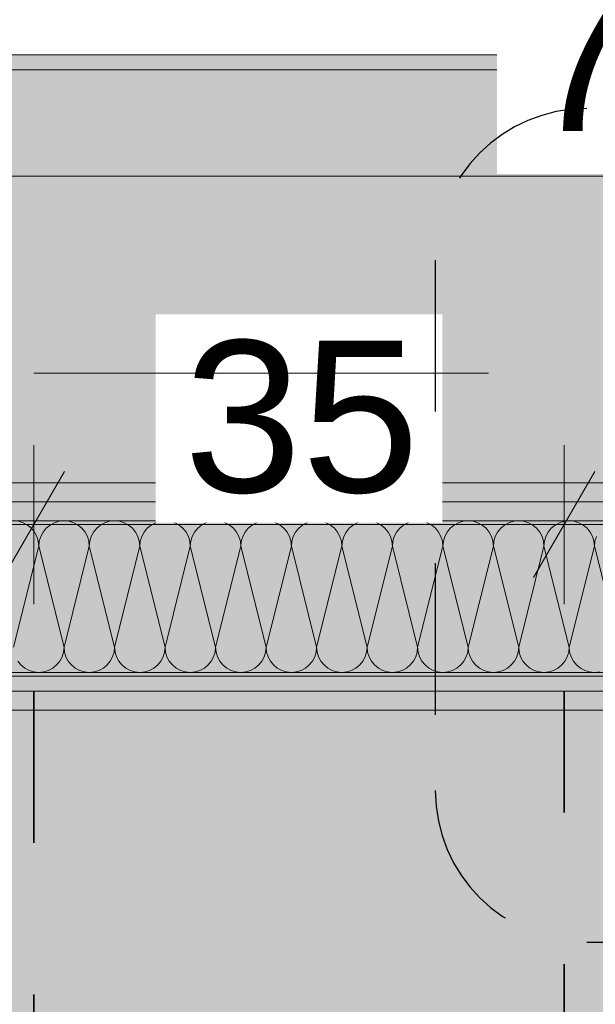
# Model space of a CAD drawing. Header units: metres. Extents: x -3.6 to 85.2, y -11 to 16.8.
# Tile 45 of 256: x 3.571 to 3.951, y 7.883 to 8.533. Entities that reach past the tile are written whole.
import ezdxf

# ---------------------------------------------------------------- set-up
doc = ezdxf.new("R2010")
doc.units = ezdxf.units.M
doc.header["$MEASUREMENT"] = 0
for name, pattern in [('Achse', [0.2, 0.1, -0.05, 0, -0.05]), ('Punktlinie eng', [0.0375, 0.0125, -0.025]), ('Punktlinie weit', [0.06, 0.01, -0.05]), ('Strichlinie doppelt', [0.546806, 0.264583, -0.105833, 0.070556, -0.105833]), ('Wipeout_Contour', [1, 0, -1])]:
    doc.linetypes.add(name, pattern=pattern)
for name, color, linetype in [('154 - Bemaßung_ Beschriftung.Ausbau - Deckenspiegel', 7, 'Continuous'), ('208 - Marker.Detail', 7, 'Continuous'), ('451 - Universal.Achsen Raster', 7, 'Continuous'), ('608 - Struktur.Träger', 7, 'Continuous'), ('Neubau_606 - Struktur.Wand Innen Ausbau', 7, 'Continuous'), ('Neubau_651 - Abdeckung.Decke abgehängt_ bekleidet', 7, 'Continuous'), ('Neubau_653 - Abdeckung.TB Verkofferung', 7, 'Continuous')]:
    doc.layers.add(name, color=color, linetype=linetype)
doc.styles.add('ERSTELLTER_STIL_2', font='txt')
doc.dimstyles.new('ERSTELLTER_STIL__1', dxfattribs={"dimtxt": 0.1, "dimasz": 0.0532, "dimexe": 0.18, "dimexo": 0.0625, "dimgap": 0, "dimtad": 1, "dimtih": 1, "dimtoh": 1, "dimzin": 0, "dimdsep": 46, "dimtxsty": 'ERSTELLTER_STIL_2', "dimblk": 'ARROWHEAD_2', "dimblk1": 'ARROWHEAD_2', "dimblk2": 'ARROWHEAD_2', "dimcen": 0.09, "dimse1": 1, "dimse2": 1, "dimclrd": 7, "dimclre": 7, "dimclrt": 7, "dimazin": 0, "dimtfac": 1, "dimtdec": 4, "dimtmove": 0, "dimatfit": 3, "dimfxl": 1, "dimtolj": 1, "dimtzin": 0, "dimarcsym": 0})
pattern_1 = [(45, (0, 0), (-0.01767767, 0.01767767), [0, -0.025])]

# ---------------------------------------------------------------- blocks, each defined once
blk = doc.blocks.new('*X34')
at = {"layer": 'Neubau_606 - Struktur.Wand Innen Ausbau', "color": 7, "linetype": 'Continuous', "lineweight": 5}
for p, q in [((3.57304, 8.20121), (3.56992, 8.20216)), ((3.57593, 8.19967), (3.57304, 8.20121)), ((3.57845, 8.1976), (3.57593, 8.19967)), ((3.59074, 8.19967), (3.58821, 8.1976)), ((3.59362, 8.20121), (3.59074, 8.19967)), ((3.59675, 8.20216), (3.59362, 8.20121)), ((3.6, 8.20248), (3.59675, 8.20216)), ((3.60325, 8.20216), (3.6, 8.20248)), ((3.60638, 8.20121), (3.60325, 8.20216)), ((3.60926, 8.19967), (3.60638, 8.20121)), ((3.61179, 8.1976), (3.60926, 8.19967)), ((3.62407, 8.19967), (3.62155, 8.1976)), ((3.62696, 8.20121), (3.62407, 8.19967)), ((3.63008, 8.20216), (3.62696, 8.20121)), ((3.63333, 8.20248), (3.63008, 8.20216)), ((3.63658, 8.20216), (3.63333, 8.20248)), ((3.63971, 8.20121), (3.63658, 8.20216)), ((3.64259, 8.19967), (3.63971, 8.20121)), ((3.64512, 8.1976), (3.64259, 8.19967)), ((3.65741, 8.19967), (3.65488, 8.1976)), ((3.66029, 8.20121), (3.65741, 8.19967)), ((3.66342, 8.20216), (3.66029, 8.20121)), ((3.66667, 8.20248), (3.66342, 8.20216)), ((3.66992, 8.20216), (3.66667, 8.20248)), ((3.67304, 8.20121), (3.66992, 8.20216)), ((3.67593, 8.19967), (3.67304, 8.20121)), ((3.67845, 8.1976), (3.67593, 8.19967)), ((3.69074, 8.19967), (3.68821, 8.1976)), ((3.69362, 8.20121), (3.69074, 8.19967)), ((3.69675, 8.20216), (3.69362, 8.20121)), ((3.7, 8.20248), (3.69675, 8.20216)), ((3.70325, 8.20216), (3.7, 8.20248)), ((3.70638, 8.20121), (3.70325, 8.20216)), ((3.70926, 8.19967), (3.70638, 8.20121)), ((3.71179, 8.1976), (3.70926, 8.19967)), ((3.72407, 8.19967), (3.72155, 8.1976)), ((3.72696, 8.20121), (3.72407, 8.19967)), ((3.73008, 8.20216), (3.72696, 8.20121)), ((3.73333, 8.20248), (3.73008, 8.20216)), ((3.73658, 8.20216), (3.73333, 8.20248)), ((3.73971, 8.20121), (3.73658, 8.20216)), ((3.74259, 8.19967), (3.73971, 8.20121)), ((3.74512, 8.1976), (3.74259, 8.19967)), ((3.75741, 8.19967), (3.75488, 8.1976)), ((3.76029, 8.20121), (3.75741, 8.19967)), ((3.76342, 8.20216), (3.76029, 8.20121)), ((3.76667, 8.20248), (3.76342, 8.20216)), ((3.76992, 8.20216), (3.76667, 8.20248)), ((3.77304, 8.20121), (3.76992, 8.20216)), ((3.77593, 8.19967), (3.77304, 8.20121)), ((3.77845, 8.1976), (3.77593, 8.19967)), ((3.79074, 8.19967), (3.78821, 8.1976)), ((3.79362, 8.20121), (3.79074, 8.19967)), ((3.79675, 8.20216), (3.79362, 8.20121)), ((3.8, 8.20248), (3.79675, 8.20216)), ((3.80325, 8.20216), (3.8, 8.20248)), ((3.80638, 8.20121), (3.80325, 8.20216)), ((3.80926, 8.19967), (3.80638, 8.20121)), ((3.81179, 8.1976), (3.80926, 8.19967)), ((3.82407, 8.19967), (3.82155, 8.1976)), ((3.82696, 8.20121), (3.82407, 8.19967)), ((3.83008, 8.20216), (3.82696, 8.20121)), ((3.83333, 8.20248), (3.83008, 8.20216)), ((3.83658, 8.20216), (3.83333, 8.20248)), ((3.83971, 8.20121), (3.83658, 8.20216)), ((3.84259, 8.19967), (3.83971, 8.20121)), ((3.84512, 8.1976), (3.84259, 8.19967)), ((3.85741, 8.19967), (3.85488, 8.1976)), ((3.86029, 8.20121), (3.85741, 8.19967)), ((3.86342, 8.20216), (3.86029, 8.20121)), ((3.86667, 8.20248), (3.86342, 8.20216)), ((3.86992, 8.20216), (3.86667, 8.20248)), ((3.87304, 8.20121), (3.86992, 8.20216)), ((3.87593, 8.19967), (3.87304, 8.20121)), ((3.87845, 8.1976), (3.87593, 8.19967)), ((3.89074, 8.19967), (3.88821, 8.1976)), ((3.89362, 8.20121), (3.89074, 8.19967)), ((3.89675, 8.20216), (3.89362, 8.20121)), ((3.9, 8.20248), (3.89675, 8.20216)), ((3.90325, 8.20216), (3.9, 8.20248)), ((3.90638, 8.20121), (3.90325, 8.20216)), ((3.90926, 8.19967), (3.90638, 8.20121)), ((3.91179, 8.1976), (3.90926, 8.19967)), ((3.92407, 8.19967), (3.92155, 8.1976)), ((3.92696, 8.20121), (3.92407, 8.19967)), ((3.93008, 8.20216), (3.92696, 8.20121)), ((3.93333, 8.20248), (3.93008, 8.20216)), ((3.93658, 8.20216), (3.93333, 8.20248)), ((3.93971, 8.20121), (3.93658, 8.20216)), ((3.94259, 8.19967), (3.93971, 8.20121)), ((3.94512, 8.1976), (3.94259, 8.19967)), ((3.58052, 8.19508), (3.57845, 8.1976)), ((3.58206, 8.19219), (3.58052, 8.19508)), ((3.58614, 8.19508), (3.5846, 8.19219)), ((3.58821, 8.1976), (3.58614, 8.19508)), ((3.61386, 8.19508), (3.61179, 8.1976)), ((3.6154, 8.19219), (3.61386, 8.19508)), ((3.61948, 8.19508), (3.61794, 8.19219)), ((3.62155, 8.1976), (3.61948, 8.19508)), ((3.64719, 8.19508), (3.64512, 8.1976)), ((3.64873, 8.19219), (3.64719, 8.19508)), ((3.65281, 8.19508), (3.65127, 8.19219)), ((3.65488, 8.1976), (3.65281, 8.19508)), ((3.68052, 8.19508), (3.67845, 8.1976)), ((3.68206, 8.19219), (3.68052, 8.19508)), ((3.68614, 8.19508), (3.6846, 8.19219)), ((3.68821, 8.1976), (3.68614, 8.19508)), ((3.71386, 8.19508), (3.71179, 8.1976)), ((3.7154, 8.19219), (3.71386, 8.19508)), ((3.71948, 8.19508), (3.71794, 8.19219)), ((3.72155, 8.1976), (3.71948, 8.19508)), ((3.74719, 8.19508), (3.74512, 8.1976)), ((3.74873, 8.19219), (3.74719, 8.19508)), ((3.75281, 8.19508), (3.75127, 8.19219)), ((3.75488, 8.1976), (3.75281, 8.19508)), ((3.78052, 8.19508), (3.77845, 8.1976)), ((3.78206, 8.19219), (3.78052, 8.19508)), ((3.78614, 8.19508), (3.7846, 8.19219)), ((3.78821, 8.1976), (3.78614, 8.19508)), ((3.81386, 8.19508), (3.81179, 8.1976)), ((3.8154, 8.19219), (3.81386, 8.19508)), ((3.81948, 8.19508), (3.81794, 8.19219)), ((3.82155, 8.1976), (3.81948, 8.19508)), ((3.84719, 8.19508), (3.84512, 8.1976)), ((3.84873, 8.19219), (3.84719, 8.19508)), ((3.85281, 8.19508), (3.85127, 8.19219)), ((3.85488, 8.1976), (3.85281, 8.19508)), ((3.88052, 8.19508), (3.87845, 8.1976)), ((3.88206, 8.19219), (3.88052, 8.19508)), ((3.88614, 8.19508), (3.8846, 8.19219)), ((3.88821, 8.1976), (3.88614, 8.19508)), ((3.91386, 8.19508), (3.91179, 8.1976)), ((3.9154, 8.19219), (3.91386, 8.19508)), ((3.91948, 8.19508), (3.91794, 8.19219)), ((3.92155, 8.1976), (3.91948, 8.19508)), ((3.94719, 8.19508), (3.94512, 8.1976)), ((3.94873, 8.19219), (3.94719, 8.19508)), ((3.58301, 8.18907), (3.58206, 8.19219)), ((3.58333, 8.18582), (3.58301, 8.18907)), ((3.58365, 8.18907), (3.58333, 8.18582)), ((3.5846, 8.19219), (3.58365, 8.18907)), ((3.61635, 8.18907), (3.6154, 8.19219)), ((3.61667, 8.18582), (3.61635, 8.18907)), ((3.61699, 8.18907), (3.61667, 8.18582)), ((3.61794, 8.19219), (3.61699, 8.18907)), ((3.64968, 8.18907), (3.64873, 8.19219)), ((3.65, 8.18582), (3.64968, 8.18907)), ((3.65032, 8.18907), (3.65, 8.18582)), ((3.65127, 8.19219), (3.65032, 8.18907)), ((3.68301, 8.18907), (3.68206, 8.19219)), ((3.68333, 8.18582), (3.68301, 8.18907)), ((3.68365, 8.18907), (3.68333, 8.18582)), ((3.6846, 8.19219), (3.68365, 8.18907)), ((3.71635, 8.18907), (3.7154, 8.19219)), ((3.71667, 8.18582), (3.71635, 8.18907)), ((3.71699, 8.18907), (3.71667, 8.18582)), ((3.71794, 8.19219), (3.71699, 8.18907)), ((3.74968, 8.18907), (3.74873, 8.19219)), ((3.75, 8.18582), (3.74968, 8.18907)), ((3.75032, 8.18907), (3.75, 8.18582)), ((3.75127, 8.19219), (3.75032, 8.18907)), ((3.78301, 8.18907), (3.78206, 8.19219)), ((3.78333, 8.18582), (3.78301, 8.18907)), ((3.78365, 8.18907), (3.78333, 8.18582)), ((3.7846, 8.19219), (3.78365, 8.18907)), ((3.81635, 8.18907), (3.8154, 8.19219)), ((3.81667, 8.18582), (3.81635, 8.18907)), ((3.81699, 8.18907), (3.81667, 8.18582)), ((3.81794, 8.19219), (3.81699, 8.18907)), ((3.84968, 8.18907), (3.84873, 8.19219)), ((3.85, 8.18582), (3.84968, 8.18907)), ((3.85032, 8.18907), (3.85, 8.18582)), ((3.85127, 8.19219), (3.85032, 8.18907)), ((3.88301, 8.18907), (3.88206, 8.19219)), ((3.88333, 8.18582), (3.88301, 8.18907)), ((3.88365, 8.18907), (3.88333, 8.18582)), ((3.8846, 8.19219), (3.88365, 8.18907)), ((3.91635, 8.18907), (3.9154, 8.19219)), ((3.91667, 8.18582), (3.91635, 8.18907)), ((3.91699, 8.18907), (3.91667, 8.18582)), ((3.91794, 8.19219), (3.91699, 8.18907)), ((3.94968, 8.18907), (3.94873, 8.19219)), ((3.95, 8.18582), (3.94968, 8.18907)), ((3.95032, 8.18907), (3.95, 8.18582)), ((3.95127, 8.19219), (3.95032, 8.18907)), ((3.56667, 8.11915), (3.58333, 8.18582)), ((3.6, 8.11915), (3.58333, 8.18582)), ((3.6, 8.11915), (3.61667, 8.18582)), ((3.63333, 8.11915), (3.61667, 8.18582)), ((3.63333, 8.11915), (3.65, 8.18582)), ((3.66667, 8.11915), (3.65, 8.18582)), ((3.66667, 8.11915), (3.68333, 8.18582)), ((3.7, 8.11915), (3.68333, 8.18582)), ((3.7, 8.11915), (3.71667, 8.18582)), ((3.73333, 8.11915), (3.71667, 8.18582)), ((3.73333, 8.11915), (3.75, 8.18582)), ((3.76667, 8.11915), (3.75, 8.18582)), ((3.76667, 8.11915), (3.78333, 8.18582)), ((3.8, 8.11915), (3.78333, 8.18582)), ((3.8, 8.11915), (3.81667, 8.18582)), ((3.83333, 8.11915), (3.81667, 8.18582)), ((3.83333, 8.11915), (3.85, 8.18582)), ((3.86667, 8.11915), (3.85, 8.18582)), ((3.86667, 8.11915), (3.88333, 8.18582)), ((3.9, 8.11915), (3.88333, 8.18582)), ((3.9, 8.11915), (3.91667, 8.18582)), ((3.93333, 8.11915), (3.91667, 8.18582)), ((3.93333, 8.11915), (3.95, 8.18582)), ((3.96667, 8.11915), (3.95, 8.18582)), ((3.59873, 8.11277), (3.59968, 8.1159)), ((3.59968, 8.1159), (3.6, 8.11915)), ((3.6, 8.11915), (3.60032, 8.1159)), ((3.60032, 8.1159), (3.60127, 8.11277)), ((3.63206, 8.11277), (3.63301, 8.1159)), ((3.63301, 8.1159), (3.63333, 8.11915)), ((3.63333, 8.11915), (3.63365, 8.1159)), ((3.63365, 8.1159), (3.6346, 8.11277)), ((3.6654, 8.11277), (3.66635, 8.1159)), ((3.66635, 8.1159), (3.66667, 8.11915)), ((3.66667, 8.11915), (3.66699, 8.1159)), ((3.66699, 8.1159), (3.66794, 8.11277)), ((3.69873, 8.11277), (3.69968, 8.1159)), ((3.69968, 8.1159), (3.7, 8.11915)), ((3.7, 8.11915), (3.70032, 8.1159)), ((3.70032, 8.1159), (3.70127, 8.11277)), ((3.73206, 8.11277), (3.73301, 8.1159)), ((3.73301, 8.1159), (3.73333, 8.11915)), ((3.73333, 8.11915), (3.73365, 8.1159)), ((3.73365, 8.1159), (3.7346, 8.11277)), ((3.7654, 8.11277), (3.76635, 8.1159)), ((3.76635, 8.1159), (3.76667, 8.11915)), ((3.76667, 8.11915), (3.76699, 8.1159)), ((3.76699, 8.1159), (3.76794, 8.11277)), ((3.79873, 8.11277), (3.79968, 8.1159)), ((3.79968, 8.1159), (3.8, 8.11915)), ((3.8, 8.11915), (3.80032, 8.1159)), ((3.80032, 8.1159), (3.80127, 8.11277)), ((3.83206, 8.11277), (3.83301, 8.1159)), ((3.83301, 8.1159), (3.83333, 8.11915)), ((3.83333, 8.11915), (3.83365, 8.1159)), ((3.83365, 8.1159), (3.8346, 8.11277)), ((3.8654, 8.11277), (3.86635, 8.1159)), ((3.86635, 8.1159), (3.86667, 8.11915)), ((3.86667, 8.11915), (3.86699, 8.1159)), ((3.86699, 8.1159), (3.86794, 8.11277)), ((3.89873, 8.11277), (3.89968, 8.1159)), ((3.89968, 8.1159), (3.9, 8.11915)), ((3.9, 8.11915), (3.90032, 8.1159)), ((3.90032, 8.1159), (3.90127, 8.11277)), ((3.93206, 8.11277), (3.93301, 8.1159)), ((3.93301, 8.1159), (3.93333, 8.11915)), ((3.93333, 8.11915), (3.93365, 8.1159)), ((3.93365, 8.1159), (3.9346, 8.11277)), ((3.56948, 8.10989), (3.57155, 8.10736)), ((3.59512, 8.10736), (3.59719, 8.10989)), ((3.59719, 8.10989), (3.59873, 8.11277)), ((3.60127, 8.11277), (3.60281, 8.10989)), ((3.60281, 8.10989), (3.60488, 8.10736)), ((3.62845, 8.10736), (3.63052, 8.10989)), ((3.63052, 8.10989), (3.63206, 8.11277)), ((3.6346, 8.11277), (3.63614, 8.10989)), ((3.63614, 8.10989), (3.63821, 8.10736)), ((3.66179, 8.10736), (3.66386, 8.10989)), ((3.66386, 8.10989), (3.6654, 8.11277)), ((3.66794, 8.11277), (3.66948, 8.10989)), ((3.66948, 8.10989), (3.67155, 8.10736)), ((3.69512, 8.10736), (3.69719, 8.10989)), ((3.69719, 8.10989), (3.69873, 8.11277)), ((3.70127, 8.11277), (3.70281, 8.10989)), ((3.70281, 8.10989), (3.70488, 8.10736)), ((3.72845, 8.10736), (3.73052, 8.10989)), ((3.73052, 8.10989), (3.73206, 8.11277)), ((3.7346, 8.11277), (3.73614, 8.10989)), ((3.73614, 8.10989), (3.73821, 8.10736)), ((3.76179, 8.10736), (3.76386, 8.10989)), ((3.76386, 8.10989), (3.7654, 8.11277)), ((3.76794, 8.11277), (3.76948, 8.10989)), ((3.76948, 8.10989), (3.77155, 8.10736)), ((3.79512, 8.10736), (3.79719, 8.10989)), ((3.79719, 8.10989), (3.79873, 8.11277)), ((3.80127, 8.11277), (3.80281, 8.10989)), ((3.80281, 8.10989), (3.80488, 8.10736)), ((3.82845, 8.10736), (3.83052, 8.10989)), ((3.83052, 8.10989), (3.83206, 8.11277)), ((3.8346, 8.11277), (3.83614, 8.10989)), ((3.83614, 8.10989), (3.83821, 8.10736)), ((3.86179, 8.10736), (3.86386, 8.10989)), ((3.86386, 8.10989), (3.8654, 8.11277)), ((3.86794, 8.11277), (3.86948, 8.10989)), ((3.86948, 8.10989), (3.87155, 8.10736)), ((3.89512, 8.10736), (3.89719, 8.10989)), ((3.89719, 8.10989), (3.89873, 8.11277)), ((3.90127, 8.11277), (3.90281, 8.10989)), ((3.90281, 8.10989), (3.90488, 8.10736)), ((3.92845, 8.10736), (3.93052, 8.10989)), ((3.93052, 8.10989), (3.93206, 8.11277)), ((3.9346, 8.11277), (3.93614, 8.10989)), ((3.93614, 8.10989), (3.93821, 8.10736)), ((3.57155, 8.10736), (3.57407, 8.10529)), ((3.57407, 8.10529), (3.57696, 8.10375)), ((3.57696, 8.10375), (3.58008, 8.1028)), ((3.58008, 8.1028), (3.58333, 8.10248)), ((3.58333, 8.10248), (3.58658, 8.1028)), ((3.58658, 8.1028), (3.58971, 8.10375)), ((3.58971, 8.10375), (3.59259, 8.10529)), ((3.59259, 8.10529), (3.59512, 8.10736)), ((3.60488, 8.10736), (3.60741, 8.10529)), ((3.60741, 8.10529), (3.61029, 8.10375)), ((3.61029, 8.10375), (3.61342, 8.1028)), ((3.61342, 8.1028), (3.61667, 8.10248)), ((3.61667, 8.10248), (3.61992, 8.1028)), ((3.61992, 8.1028), (3.62304, 8.10375)), ((3.62304, 8.10375), (3.62593, 8.10529)), ((3.62593, 8.10529), (3.62845, 8.10736)), ((3.63821, 8.10736), (3.64074, 8.10529)), ((3.64074, 8.10529), (3.64362, 8.10375)), ((3.64362, 8.10375), (3.64675, 8.1028)), ((3.64675, 8.1028), (3.65, 8.10248)), ((3.65, 8.10248), (3.65325, 8.1028)), ((3.65325, 8.1028), (3.65638, 8.10375)), ((3.65638, 8.10375), (3.65926, 8.10529)), ((3.65926, 8.10529), (3.66179, 8.10736)), ((3.67155, 8.10736), (3.67407, 8.10529)), ((3.67407, 8.10529), (3.67696, 8.10375)), ((3.67696, 8.10375), (3.68008, 8.1028)), ((3.68008, 8.1028), (3.68333, 8.10248)), ((3.68333, 8.10248), (3.68658, 8.1028)), ((3.68658, 8.1028), (3.68971, 8.10375)), ((3.68971, 8.10375), (3.69259, 8.10529)), ((3.69259, 8.10529), (3.69512, 8.10736)), ((3.70488, 8.10736), (3.70741, 8.10529)), ((3.70741, 8.10529), (3.71029, 8.10375)), ((3.71029, 8.10375), (3.71342, 8.1028)), ((3.71342, 8.1028), (3.71667, 8.10248)), ((3.71667, 8.10248), (3.71992, 8.1028)), ((3.71992, 8.1028), (3.72304, 8.10375)), ((3.72304, 8.10375), (3.72593, 8.10529)), ((3.72593, 8.10529), (3.72845, 8.10736)), ((3.73821, 8.10736), (3.74074, 8.10529)), ((3.74074, 8.10529), (3.74362, 8.10375)), ((3.74362, 8.10375), (3.74675, 8.1028)), ((3.74675, 8.1028), (3.75, 8.10248)), ((3.75, 8.10248), (3.75325, 8.1028)), ((3.75325, 8.1028), (3.75638, 8.10375)), ((3.75638, 8.10375), (3.75926, 8.10529)), ((3.75926, 8.10529), (3.76179, 8.10736)), ((3.77155, 8.10736), (3.77407, 8.10529)), ((3.77407, 8.10529), (3.77696, 8.10375)), ((3.77696, 8.10375), (3.78008, 8.1028)), ((3.78008, 8.1028), (3.78333, 8.10248)), ((3.78333, 8.10248), (3.78658, 8.1028)), ((3.78658, 8.1028), (3.78971, 8.10375)), ((3.78971, 8.10375), (3.79259, 8.10529)), ((3.79259, 8.10529), (3.79512, 8.10736)), ((3.80488, 8.10736), (3.80741, 8.10529)), ((3.80741, 8.10529), (3.81029, 8.10375)), ((3.81029, 8.10375), (3.81342, 8.1028)), ((3.81342, 8.1028), (3.81667, 8.10248)), ((3.81667, 8.10248), (3.81992, 8.1028)), ((3.81992, 8.1028), (3.82304, 8.10375)), ((3.82304, 8.10375), (3.82593, 8.10529)), ((3.82593, 8.10529), (3.82845, 8.10736)), ((3.83821, 8.10736), (3.84074, 8.10529)), ((3.84074, 8.10529), (3.84362, 8.10375)), ((3.84362, 8.10375), (3.84675, 8.1028)), ((3.84675, 8.1028), (3.85, 8.10248)), ((3.85, 8.10248), (3.85325, 8.1028)), ((3.85325, 8.1028), (3.85638, 8.10375)), ((3.85638, 8.10375), (3.85926, 8.10529)), ((3.85926, 8.10529), (3.86179, 8.10736)), ((3.87155, 8.10736), (3.87407, 8.10529)), ((3.87407, 8.10529), (3.87696, 8.10375)), ((3.87696, 8.10375), (3.88008, 8.1028)), ((3.88008, 8.1028), (3.88333, 8.10248)), ((3.88333, 8.10248), (3.88658, 8.1028)), ((3.88658, 8.1028), (3.88971, 8.10375)), ((3.88971, 8.10375), (3.89259, 8.10529)), ((3.89259, 8.10529), (3.89512, 8.10736)), ((3.90488, 8.10736), (3.90741, 8.10529)), ((3.90741, 8.10529), (3.91029, 8.10375)), ((3.91029, 8.10375), (3.91342, 8.1028)), ((3.91342, 8.1028), (3.91667, 8.10248)), ((3.91667, 8.10248), (3.91992, 8.1028)), ((3.91992, 8.1028), (3.92304, 8.10375)), ((3.92304, 8.10375), (3.92593, 8.10529)), ((3.92593, 8.10529), (3.92845, 8.10736)), ((3.93821, 8.10736), (3.94074, 8.10529)), ((3.94074, 8.10529), (3.94362, 8.10375)), ((3.94362, 8.10375), (3.94675, 8.1028)), ((3.94675, 8.1028), (3.95, 8.10248)), ((3.95, 8.10248), (3.95325, 8.1028))]:
    blk.add_line(p, q, dxfattribs=at)
blk = doc.blocks.new('*D238')
at = {"layer": '154 - Bemaßung_ Beschriftung.Ausbau - Deckenspiegel', "color": 7, "linetype": 'Continuous', "lineweight": 5}
for p, q in [((3.23, 8.14748), (3.23, 8.25248)), ((3.25021, 8.23498), (3.20979, 8.16498)), ((3.60021, 8.23498), (3.55979, 8.16498)), ((2.75, 8.19998), (3.23, 8.19998)), ((3.23, 8.19998), (3.58, 8.19998))]:
    blk.add_line(p, q, dxfattribs=at)
at = {"color": 254, "linetype": 'Wipeout_Contour', "lineweight": 0, "ltscale": 35.819086}
blk.add_wipeout([(3.31036, 8.20123), (3.49964, 8.20123), (3.49964, 8.33873), (3.31036, 8.33873)], dxfattribs=at).dxf.layer = '154 - Bemaßung_ Beschriftung.Ausbau - Deckenspiegel'
at = {"layer": '154 - Bemaßung_ Beschriftung.Ausbau - Deckenspiegel', "color": 7, "lineweight": 5, "insert": (3.32911, 8.21998), "char_height": 0.1, "attachment_point": 7, "style": 'ERSTELLTER_STIL_2'}
blk.add_mtext('\\A1;{\\pql;\\fArial|b0|i0|c0|p38;35}', dxfattribs=at)
blk = doc.blocks.new('ARROWHEAD_2')
at = {"color": 0, "linetype": 'Continuous', "lineweight": 0}
for p, q in [((-0.378, -0.655), (0.378, 0.655)), ((0, 0), (-1, 0))]:
    blk.add_line(p, q, dxfattribs=at)
blk = doc.blocks.new('*D239')
at = {"layer": '154 - Bemaßung_ Beschriftung.Ausbau - Deckenspiegel', "color": 7, "linetype": 'Continuous', "lineweight": 5}
for p, q in [((3.58, 8.14748), (3.58, 8.25248)), ((3.60021, 8.23498), (3.55979, 8.16498)), ((3.95021, 8.23498), (3.90979, 8.16498)), ((3.23, 8.19998), (3.58, 8.19998)), ((3.58, 8.19998), (3.93, 8.19998))]:
    blk.add_line(p, q, dxfattribs=at)
at = {"color": 254, "linetype": 'Wipeout_Contour', "lineweight": 0, "ltscale": 36.373562}
blk.add_wipeout([(3.66036, 8.20123), (3.84964, 8.20123), (3.84964, 8.33873), (3.66036, 8.33873)], dxfattribs=at).dxf.layer = '154 - Bemaßung_ Beschriftung.Ausbau - Deckenspiegel'
at = {"layer": '154 - Bemaßung_ Beschriftung.Ausbau - Deckenspiegel', "color": 7, "lineweight": 5, "insert": (3.67911, 8.21998), "char_height": 0.1, "attachment_point": 7, "style": 'ERSTELLTER_STIL_2'}
blk.add_mtext('\\A1;{\\pql;\\fArial|b0|i0|c0|p38;35}', dxfattribs=at)
blk = doc.blocks.new('*D240')
at = {"layer": '154 - Bemaßung_ Beschriftung.Ausbau - Deckenspiegel', "color": 7, "linetype": 'Continuous', "lineweight": 5}
for p, q in [((3.93, 8.14748), (3.93, 8.25248)), ((4.415, 8.14748), (4.415, 8.25248)), ((3.95021, 8.23498), (3.90979, 8.16498)), ((4.43521, 8.23498), (4.39479, 8.16498)), ((3.58, 8.19998), (3.93, 8.19998)), ((3.93, 8.19998), (4.415, 8.19998))]:
    blk.add_line(p, q, dxfattribs=at)
at = {"layer": '154 - Bemaßung_ Beschriftung.Ausbau - Deckenspiegel', "color": 7, "lineweight": 5, "insert": (4.07157, 8.21834), "char_height": 0.1, "attachment_point": 7, "style": 'ERSTELLTER_STIL_2'}
blk.add_mtext('\\A1;{\\pql;\\fArial|b0|i0|c0|p38;48\\fArial|b0|i0|c0|p38;\\A1{\\H.66x;\\S5^  ;}}', dxfattribs=at)
at = {"color": 254, "linetype": 'Wipeout_Contour', "lineweight": 0, "ltscale": 37.092172}
blk.add_wipeout([(4.05282, 8.20123), (4.29218, 8.20123), (4.29218, 8.33873), (4.05282, 8.33873)], dxfattribs=at).dxf.layer = '154 - Bemaßung_ Beschriftung.Ausbau - Deckenspiegel'
blk = doc.blocks.new('*D433')
at = {"layer": '154 - Bemaßung_ Beschriftung.Ausbau - Deckenspiegel', "color": 7, "linetype": 'Continuous', "lineweight": 5}
for p, q in [((0.235, 8.37748), (0.235, 8.48248)), ((7.88999, 8.37748), (7.88999, 8.48248)), ((0.25521, 8.46498), (0.21479, 8.39498)), ((7.86978, 8.39498), (7.9102, 8.46498)), ((0.20077, 8.42998), (0.235, 8.42998)), ((0.235, 8.42998), (7.88999, 8.42998)), ((7.88999, 8.42998), (7.92422, 8.42998))]:
    blk.add_line(p, q, dxfattribs=at)
at = {"color": 254, "linetype": 'Wipeout_Contour', "lineweight": 0, "ltscale": 37.722123}
blk.add_wipeout([(3.88567, 8.43123), (4.23932, 8.43123), (4.23932, 8.56873), (3.88567, 8.56873)], dxfattribs=at).dxf.layer = '154 - Bemaßung_ Beschriftung.Ausbau - Deckenspiegel'
at = {"layer": '154 - Bemaßung_ Beschriftung.Ausbau - Deckenspiegel', "color": 7, "lineweight": 5, "insert": (3.90442, 8.43058), "char_height": 0.1, "attachment_point": 7, "style": 'ERSTELLTER_STIL_2'}
blk.add_mtext('\\A1;{\\pql;\\fArial|b0|i0|c0|p38;7,65\\fArial|b0|i0|c0|p38;\\A1{\\H.66x;\\S5^  ;}}', dxfattribs=at)

msp = doc.modelspace()

# ---------------------------------------------------------------- hatches: boundary and pattern name
at = {"layer": '608 - Struktur.Träger', "linetype": 'Continuous', "lineweight": 0, "true_color": 0x000000}
h = msp.add_hatch(dxfattribs=at)
h.set_pattern_fill('Gips_0001', color=18, style=0, pattern_type=2)
h.set_pattern_definition(pattern_1)
h.paths.add_polyline_path([(0.68999, 8.50998), (0.68999, 8.49998), (7.56999, 8.49998), (7.56999, 8.50998)])
h = msp.add_hatch(dxfattribs=at)
h.set_pattern_fill('Beton__Stahlbeton_0001', color=18, style=0, pattern_type=2)
h.set_pattern_definition([(45, (0, 0), (-0.08485281, 0.08485281), []), (45, (-0.04243, 0.04243), (-0.08485281, 0.08485281), [0.09, -0.03])])
h.paths.add_polyline_path([(0.68999, 8.49998), (0.37999, 8.49998), (0.37999, 8.09998), (0.68999, 8.09998), (7.56999, 8.09998), (7.88999, 8.09998), (11.16999, 8.09998), (11.48999, 8.09998), (14.76999, 8.09998), (15.08999, 8.09998), (18.36999, 8.09998), (18.68999, 8.09998), (25.56999, 8.09998), (25.88999, 8.09998), (29.25, 8.09998), (29.39, 8.09998), (32.76999, 8.09998), (33.08999, 8.09998), (36.46999, 8.09998), (36.58999, 8.09998), (39.96999, 8.09998), (40.28999, 8.09998), (47.16999, 8.09998), (47.48999, 8.09998), (50.76999, 8.09998), (51.08999, 8.09998), (54.36999, 8.09998), (54.68999, 8.09998), (61.56999, 8.09998), (61.87999, 8.09998), (61.87999, 8.49998), (61.56999, 8.49998), (58.195, 8.49998), (58.05, 8.49998), (54.68999, 8.49998), (54.36999, 8.49998), (51.08999, 8.49998), (50.76999, 8.49998), (47.48999, 8.49998), (47.16999, 8.49998), (40.28999, 8.49998), (39.96999, 8.49998), (36.58999, 8.49998), (36.46999, 8.49998), (33.08999, 8.49998), (32.76999, 8.49998), (29.39, 8.49998), (29.25, 8.49998), (25.88999, 8.49998), (25.56999, 8.49998), (22.19996, 8.49998), (22.04996, 8.49998), (18.68999, 8.49998), (18.36999, 8.49998), (15.08999, 8.49998), (14.76999, 8.49998), (11.48999, 8.49998), (11.16999, 8.49998), (7.88999, 8.49998), (7.56999, 8.49998)])
h = msp.add_hatch(dxfattribs=at)
h.set_pattern_fill('Gips_0001', color=18, style=0, pattern_type=2)
h.set_pattern_definition(pattern_1)
h.paths.add_polyline_path([(0.68999, 8.09998), (0.68999, 8.08998), (7.56999, 8.08998), (7.56999, 8.09998)])
at = {"layer": 'Neubau_606 - Struktur.Wand Innen Ausbau', "linetype": 'Continuous', "lineweight": 0, "true_color": 0x000000}
h = msp.add_hatch(dxfattribs=at)
h.set_pattern_fill('Gips_0001', color=18, style=0, pattern_type=2)
h.set_pattern_definition(pattern_1)
h.paths.add_polyline_path([(2.69999, 8.22748), (2.69999, 8.21498), (5.40999, 8.21498), (5.40999, 8.22748)])
h = msp.add_hatch(dxfattribs=at)
h.set_pattern_fill('Gips_0001', color=18, style=0, pattern_type=2)
h.set_pattern_definition(pattern_1)
h.paths.add_polyline_path([(2.69999, 8.21498), (2.69999, 8.20248), (5.40999, 8.20248), (5.40999, 8.21498)])
h = msp.add_hatch(dxfattribs=at)
h.set_pattern_fill('Gips_0001', color=18, style=0, pattern_type=2)
h.set_pattern_definition(pattern_1)
h.paths.add_polyline_path([(2.69999, 8.10248), (2.69999, 8.08998), (5.40999, 8.08998), (5.40999, 8.10248)])
h = msp.add_hatch(dxfattribs=at)
h.set_pattern_fill('Gips_0001', color=18, style=0, pattern_type=2)
h.set_pattern_definition(pattern_1)
h.paths.add_polyline_path([(2.69999, 8.08998), (2.69999, 8.07748), (5.40999, 8.07748), (5.40999, 8.08998)])
at = {"layer": 'Neubau_651 - Abdeckung.Decke abgehängt_ bekleidet', "linetype": 'Continuous', "lineweight": 13, "true_color": 0xffbfbf}
h = msp.add_hatch(dxfattribs=at)
h.set_pattern_fill('sechseckig_0001', color=254, style=0, pattern_type=2)
h.set_pattern_definition([(90, (0, 0), (-0.1299038, 0), [0.075, -0.15]), (90, (-0.06495, 0.1125), (-0.1299038, 0), [0.075, -0.15]), (150, (5e-18, 0.075), (0.0649519, 0.1125), [0.075, -0.15]), (150, (-0.1299, 0.075), (0.0649519, 0.1125), [0.075, -0.15]), (210, (0, 0), (-0.0649519, 0.1125), [0.075, -0.15]), (210, (-0.1299, 8e-18), (-0.0649519, 0.1125), [0.075, -0.15])])
h.paths.add_polyline_path([(0.235, 6.00998), (7.88999, 6.00998), (7.88999, 8.08998), (0.235, 8.08998)])
h.paths.add_polyline_path([(3.23, 7.38998), (3.93, 7.38998), (3.93, 6.70998), (3.23, 6.70998)], flags=0)

# ---------------------------------------------------------------- linework, layer by layer
at = {"layer": '208 - Marker.Detail', "color": 30, "linetype": 'Punktlinie eng', "lineweight": 25, "true_color": 0xff6e00}
msp.add_line((3.94499, 7.92453), (4.29499, 7.92453), dxfattribs=at)
msp.add_arc((3.94499, 8.02453), 0.1, 180, 270, dxfattribs=at)
at = {"layer": '608 - Struktur.Träger', "color": 7, "linetype": 'Continuous', "lineweight": 13}
for p, q in [((0.37999, 8.50998), (61.87999, 8.50998)), ((7.56999, 8.49998), (0.68999, 8.49998)), ((0.37999, 8.08998), (61.87999, 8.08998))]:
    msp.add_line(p, q, dxfattribs=at)
at = {"layer": '608 - Struktur.Träger', "color": 7, "linetype": 'Continuous', "lineweight": 5}
for p, q in [((7.56999, 8.50998), (0.68999, 8.50998)), ((7.56999, 8.08998), (0.68999, 8.08998))]:
    msp.add_line(p, q, dxfattribs=at)
at = {"layer": '608 - Struktur.Träger', "color": 7, "linetype": 'Achse', "lineweight": 9}
msp.add_line((0.37999, 8.29998), (61.87999, 8.29998), dxfattribs=at)
at = {"layer": '608 - Struktur.Träger', "color": 7, "linetype": 'Continuous', "lineweight": 13, "flags": 128}
msp.add_lwpolyline([(32.76999, 8.09998), (29.39, 8.09998), (29.25, 8.09998), (25.88999, 8.09998), (25.56999, 8.09998), (18.68999, 8.09998), (18.36999, 8.09998), (15.08999, 8.09998), (14.76999, 8.09998), (11.48999, 8.09998), (11.16999, 8.09998), (7.88999, 8.09998), (7.56999, 8.09998), (0.68999, 8.09998), (0.37999, 8.09998)], dxfattribs=at)
at = {"layer": 'Neubau_606 - Struktur.Wand Innen Ausbau', "color": 1, "linetype": 'Continuous', "lineweight": 9}
for p, q in [((2.69999, 8.21498), (5.40999, 8.21498)), ((2.69999, 8.08998), (5.40999, 8.08998))]:
    msp.add_line(p, q, dxfattribs=at)
at = {"layer": 'Neubau_606 - Struktur.Wand Innen Ausbau', "color": 1, "linetype": 'Continuous', "lineweight": 13}
for p, q in [((2.69999, 8.20248), (5.40999, 8.20248)), ((2.69999, 8.10248), (5.40999, 8.10248))]:
    msp.add_line(p, q, dxfattribs=at)
at = {"layer": 'Neubau_606 - Struktur.Wand Innen Ausbau', "color": 1, "linetype": 'Continuous', "lineweight": 13, "flags": 128}
for points in [[(4.04499, 8.22748), (2.69999, 8.22748)], [(2.69999, 8.07748), (5.40999, 8.07748)]]:
    msp.add_lwpolyline(points, dxfattribs=at)
at = {"layer": 'Neubau_651 - Abdeckung.Decke abgehängt_ bekleidet', "color": 1, "linetype": 'Achse', "lineweight": 35}
for p, q in [((3.58, 8.08998), (3.58, 7.38998)), ((3.93, 6.00998), (3.93, 8.08998))]:
    msp.add_line(p, q, dxfattribs=at)
at = {"layer": 'Neubau_651 - Abdeckung.Decke abgehängt_ bekleidet', "color": 1, "linetype": 'Punktlinie weit', "lineweight": 13, "flags": 128}
msp.add_lwpolyline([(0.235, 6.00998), (7.88999, 6.00998), (7.88999, 8.08998), (0.235, 8.08998)], close=True, dxfattribs=at)
at = {"layer": 'Neubau_653 - Abdeckung.TB Verkofferung', "color": 1, "linetype": 'Continuous', "lineweight": 5}
msp.add_line((4.04499, 8.50998), (0.235, 8.50998), dxfattribs=at)
at = {"layer": 'Neubau_653 - Abdeckung.TB Verkofferung', "color": 1, "linetype": 'Continuous', "lineweight": 9}
msp.add_line((7.64499, 8.22748), (0.235, 8.22748), dxfattribs=at)

# ---------------------------------------------------------------- block references
at = {"layer": 'Neubau_606 - Struktur.Wand Innen Ausbau', "color": 1, "lineweight": 13}
msp.add_blockref('*X34', (0, 0), dxfattribs=at)

# ---------------------------------------------------------------- next in the draw order: dimensions: what is measured, and where the dimension line sits
at = {"layer": '154 - Bemaßung_ Beschriftung.Ausbau - Deckenspiegel', "color": 7, "linetype": 'Continuous', "lineweight": 5}
dim = msp.add_linear_dim(base=(3.58, 8.19998), p1=(3.23, 8.08998), p2=(3.58, 8.08998), dimstyle='ERSTELLTER_STIL__1', dxfattribs=at)
dim.commit()
dim.dimension.update_dxf_attribs({"geometry": '*D238', "text_midpoint": (3.40535, 8.26998), "dimtype": 160})

# ---------------------------------------------------------------- next in the draw order: dimensions: what is measured, and where the dimension line sits
dim = msp.add_linear_dim(base=(3.93, 8.19998), p1=(3.58, 8.08998), p2=(3.93, 8.08998), dimstyle='ERSTELLTER_STIL__1', dxfattribs=at)
dim.commit()
dim.dimension.update_dxf_attribs({"geometry": '*D239', "text_midpoint": (3.75535, 8.26998), "dimtype": 160})

# ---------------------------------------------------------------- next in the draw order: dimensions: what is measured, and where the dimension line sits
dim = msp.add_linear_dim(base=(4.415, 8.1999822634), p1=(3.93, 8.0899822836), p2=(4.415, 8.0899822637), dimstyle='ERSTELLTER_STIL__1', dxfattribs=at)
dim.commit()
dim.dimension.update_dxf_attribs({"geometry": '*D240', "text_midpoint": (4.2828662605, 8.2699822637), "dimtype": 160})

# ---------------------------------------------------------------- next in the draw order: dimensions: what is measured, and where the dimension line sits
dim = msp.add_linear_dim(base=(7.88999, 8.42998), p1=(0.235, 8.07748), p2=(7.88999, 8.07748), dimstyle='ERSTELLTER_STIL__1', dxfattribs=at)
dim.commit()
dim.dimension.update_dxf_attribs({"geometry": '*D433', "text_midpoint": (4.16936, 8.49998), "dimtype": 160})

# ---------------------------------------------------------------- next in the draw order: linework, layer by layer
at = {"layer": '208 - Marker.Detail', "color": 30, "linetype": 'Punktlinie eng', "lineweight": 25, "true_color": 0xff6e00}
for p, q in [((4.29499, 8.47453), (3.94499, 8.47453)), ((3.84499, 8.37453), (3.84499, 8.02453))]:
    msp.add_line(p, q, dxfattribs=at)
msp.add_arc((3.94499, 8.37453), 0.1, 90, 180, dxfattribs=at)
at = {"layer": '451 - Universal.Achsen Raster', "color": 160, "linetype": 'Strichlinie doppelt', "lineweight": 9, "true_color": 0x3232ff}
msp.add_line((64.93502, 8.29998), (-3.175, 8.29998), dxfattribs=at)

doc.saveas('drawing.dxf')
